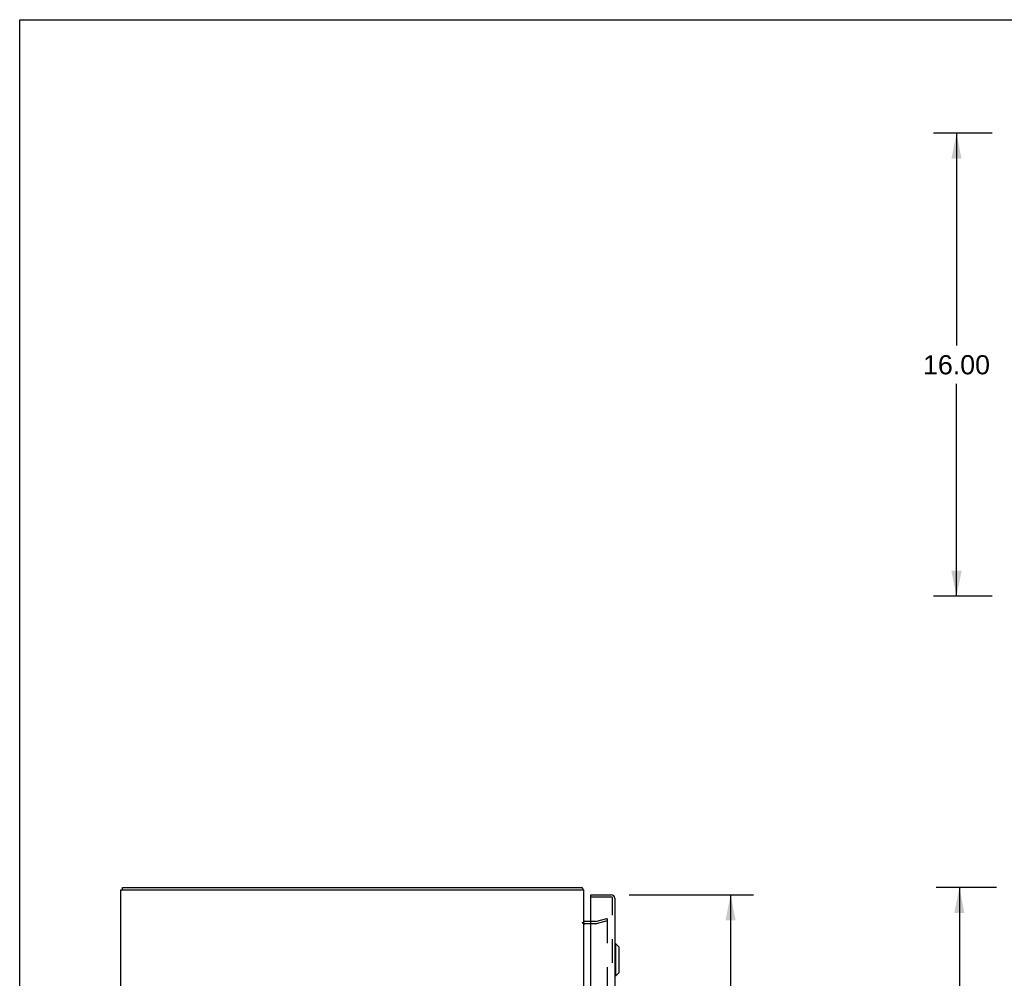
# Model space of a CAD drawing. Header units: inches. Extents: x 0 to 150, y 0 to 97.
# Tile 10 of 18: x 0 to 34, y 64 to 97. Entities that reach past the tile are written whole.
import ezdxf

# ---------------------------------------------------------------- set-up
doc = ezdxf.new("R2010")
doc.units = ezdxf.units.IN
doc.header["$LTSCALE"] = 8.257143
doc.header["$MEASUREMENT"] = 0
doc.linetypes.add('HIDDEN', pattern=[0.2, 0.1, -0.1])
doc.layers.get('0').update_dxf_attribs({"linetype": 'CONTINUOUS'})
for name, color, linetype in [('DEFAULT_2', 8, 'HIDDEN'), ('DIMENSIONS', 7, 'CONTINUOUS'), ('DOOR_ASSEMBLY', 7, 'CONTINUOUS')]:
    doc.layers.add(name, color=color, linetype=linetype)
doc.styles.get("Standard").update_dxf_attribs({"font": 'arial.ttf'})
doc.dimstyles.new('DIMSTYLE_1', dxfattribs={"dimtxt": 0.662338, "dimasz": 0.883117, "dimexe": 0.09, "dimexo": 0.07, "dimgap": 0.0375, "dimtad": 0, "dimtih": 1, "dimtoh": 1, "dimzin": 4, "dimdsep": 46, "dimtxsty": 'Standard', "dimblk": '_FILLED', "dimblk1": '_FILLED', "dimblk2": '_FILLED', "dimcen": 0.09, "dimadec": 3, "dimazin": 1, "dimtfac": 1, "dimtdec": 3, "dimtofl": 0, "dimtmove": 0, "dimatfit": 3, "dimldrblk": '_FILLED', "dimfxl": 0, "dimtolj": 1, "dimtzin": 4, "dimarcsym": 0})

# ---------------------------------------------------------------- blocks, each defined once
blk = doc.blocks.new('_FILLED')
at = {"color": 0, "linetype": 'ByBlock'}
blk.add_solid([(0, 0), (-1, 0.2), (-1, -0.2)], dxfattribs=at)
blk = doc.blocks.new('*D2')
at = {"layer": 'DIMENSIONS', "color": 2, "linetype": 'Continuous'}
for p, q in [((33.752, 67.146), (31.676, 67.146)), ((32.471, 67.146), (32.471, 49.808)), ((32.471, 31.146), (32.471, 48.483)), ((33.752, 31.146), (31.676, 31.146))]:
    blk.add_line(p, q, dxfattribs=at)
at = {"layer": 'DIMENSIONS', "color": 2, "linetype": 'Continuous', "xscale": 0.8831168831, "yscale": 0.8831168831, "zscale": 0.8831168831}
for p, rotation in [((32.471, 67.146), 90), ((32.471, 31.146), 270)]:
    blk.add_blockref('_FILLED', p, dxfattribs=dict(at, rotation=rotation))
at = {"layer": 'DIMENSIONS', "color": 2, "linetype": 'Continuous', "insert": (32.471, 49.477), "char_height": 0.6623, "width": 2.31449, "attachment_point": 2, "line_spacing_factor": 0.9}
blk.add_mtext('36.00', dxfattribs=at)
blk = doc.blocks.new('*D3')
at = {"layer": 'DIMENSIONS', "color": 2, "linetype": 'Continuous'}
for p, q in [((33.609, 93.217), (31.578, 93.217)), ((32.373, 93.217), (32.373, 85.879)), ((32.373, 77.217), (32.373, 84.555)), ((33.609, 77.217), (31.578, 77.217))]:
    blk.add_line(p, q, dxfattribs=at)
at = {"layer": 'DIMENSIONS', "color": 2, "linetype": 'Continuous', "xscale": 0.8831168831, "yscale": 0.8831168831, "zscale": 0.8831168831}
for p, rotation in [((32.373, 93.217), 90), ((32.373, 77.217), 270)]:
    blk.add_blockref('_FILLED', p, dxfattribs=dict(at, rotation=rotation))
at = {"layer": 'DIMENSIONS', "color": 2, "linetype": 'Continuous', "insert": (32.373, 85.548), "char_height": 0.6623, "width": 2.31449, "attachment_point": 2, "line_spacing_factor": 0.9}
blk.add_mtext('16.00', dxfattribs=at)
blk = doc.blocks.new('*D4')
at = {"layer": 'DIMENSIONS', "color": 2, "linetype": 'Continuous'}
for p, q in [((21.062, 66.896), (25.362, 66.896)), ((24.567, 66.896), (24.567, 49.808)), ((24.567, 31.396), (24.567, 47.49)), ((21.062, 31.396), (25.362, 31.396))]:
    blk.add_line(p, q, dxfattribs=at)
at = {"layer": 'DIMENSIONS', "color": 2, "linetype": 'Continuous', "xscale": 0.8831168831, "yscale": 0.8831168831, "zscale": 0.8831168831}
for p, rotation in [((24.567, 66.896), 90), ((24.567, 31.396), 270)]:
    blk.add_blockref('_FILLED', p, dxfattribs=dict(at, rotation=rotation))
at = {"layer": 'DIMENSIONS', "color": 2, "linetype": 'Continuous', "insert": (24.567, 49.477), "char_height": 0.6623, "width": 2.77246, "attachment_point": 2, "line_spacing_factor": 0.9}
blk.add_mtext('35.50\\PDOOR', dxfattribs=at)

msp = doc.modelspace()

# ---------------------------------------------------------------- linework, layer by layer
at = {"color": 7, "linetype": 'Continuous'}
for p, q in [((0, 0), (0, 97.143)), ((0, 97.143), (150.13, 97.143)), ((3.556, 67.071), (3.556, 67.146))]:
    msp.add_line(p, q, dxfattribs=at)
at = {"color": 3, "linetype": 'Continuous'}
for p, q in [((3.493, 31.221), (3.493, 67.071)), ((3.493, 67.071), (19.493, 67.071)), ((3.556, 67.146), (19.43, 67.146)), ((19.493, 31.221), (19.493, 67.071)), ((19.736, 65.971), (19.535, 65.971))]:
    msp.add_line(p, q, dxfattribs=at)
for points in [[(19.447, 67.127), (19.444, 67.131), (19.443, 67.134), (19.442, 67.136), (19.441, 67.138), (19.44, 67.139), (19.438, 67.141), (19.437, 67.142), (19.436, 67.144), (19.435, 67.144), (19.433, 67.145), (19.432, 67.145), (19.431, 67.146), (19.43, 67.146)], [(19.455, 67.115), (19.454, 67.116), (19.452, 67.118), (19.451, 67.12), (19.45, 67.122), (19.448, 67.125), (19.447, 67.127)]]:
    msp.add_lwpolyline(points, dxfattribs=at)
for centre, radius, start, end in [((19.376, 67.029), 0.117, 21.0427, 47.4431), ((19.535, 66.013), 0.042, 180, 270)]:
    msp.add_arc(centre, radius, start, end, dxfattribs=at)
at = {"layer": 'DEFAULT_2', "color": 8, "linetype": 'HIDDEN'}
for p, q in [((19.9, 65.972), (20.286, 66.075)), ((20.286, 66.075), (20.306, 66.003)), ((20.306, 66.048), (20.306, 32.243)), ((19.894, 65.896), (19.535, 65.896)), ((19.894, 65.971), (19.736, 65.971)), ((20.306, 66.003), (19.92, 65.899))]:
    msp.add_line(p, q, dxfattribs=at)
for points in [[(20.287, 66.068), (20.286, 66.068), (20.284, 66.068), (20.282, 66.067)], [(20.291, 66.067), (20.29, 66.068), (20.288, 66.068), (20.287, 66.068)], [(20.291, 66.067), (20.293, 66.067), (20.295, 66.066), (20.297, 66.065), (20.298, 66.064), (20.3, 66.062), (20.301, 66.061), (20.302, 66.059), (20.303, 66.058), (20.304, 66.056), (20.305, 66.054), (20.305, 66.052), (20.306, 66.05), (20.306, 66.048)]]:
    msp.add_lwpolyline(points, dxfattribs=at)
for centre, radius, start, end in [((19.535, 66.013), 0.117, 213.0998, 270), ((19.894, 65.996), 0.025, 270, 285), ((19.894, 65.996), 0.1, 270, 285)]:
    msp.add_arc(centre, radius, start, end, dxfattribs=at)
at = {"layer": 'DOOR_ASSEMBLY', "color": 7, "linetype": 'Continuous'}
for p, q in [((19.736, 66.821), (19.736, 66.896)), ((19.751, 66.821), (19.736, 66.821)), ((20.601, 65.2), (20.561, 65.2)), ((20.601, 64.098), (20.601, 65.2)), ((20.719, 65.082), (20.601, 65.2)), ((20.719, 64.216), (20.719, 65.082)), ((20.601, 64.098), (20.561, 64.098)), ((20.719, 64.216), (20.601, 64.098))]:
    msp.add_line(p, q, dxfattribs=at)
at = {"layer": 'DOOR_ASSEMBLY', "color": 3, "linetype": 'Continuous'}
for p, q in [((19.736, 66.896), (20.444, 66.896)), ((19.736, 63.737), (19.736, 66.806)), ((20.561, 66.779), (20.561, 62.896))]:
    msp.add_line(p, q, dxfattribs=at)
at = {"layer": 'DOOR_ASSEMBLY', "color": 8, "linetype": 'HIDDEN'}
for p, q in [((20.444, 66.821), (19.751, 66.821)), ((20.486, 31.513), (20.486, 66.779))]:
    msp.add_line(p, q, dxfattribs=at)
at = {"layer": 'DOOR_ASSEMBLY', "color": 3, "linetype": 'Continuous'}
for centre, radius, start, end in [((19.751, 66.806), 0.015, 90, 180), ((20.444, 66.779), 0.117, 0, 90)]:
    msp.add_arc(centre, radius, start, end, dxfattribs=at)
at = {"layer": 'DOOR_ASSEMBLY', "color": 8, "linetype": 'HIDDEN'}
msp.add_arc((20.444, 66.779), 0.042, 0, 90, dxfattribs=at)

# ---------------------------------------------------------------- dimensions: what is measured, and where the dimension line sits
at = {"layer": 'DIMENSIONS', "color": 2, "linetype": 'Continuous'}
for base, p1, p2, picture, middle in [((32.373, 77.217), (33.679, 93.217), (33.679, 77.217), '*D3', (32.401, 85.213)), ((32.471, 31.146), (33.822, 67.146), (33.822, 31.146), '*D2', (32.47, 49.142))]:
    dim = msp.add_linear_dim(base=base, p1=p1, p2=p2, angle=270, dimstyle='DIMSTYLE_1', dxfattribs=at)
    dim.commit()
    dim.dimension.update_dxf_attribs({"geometry": picture, "text_midpoint": middle, "dimtype": 160})
dim = msp.add_linear_dim(base=(24.567, 66.896), p1=(20.992, 31.396), p2=(20.992, 66.896), angle=90, text='<>\\PDOOR', dimstyle='DIMSTYLE_1', dxfattribs=at)
dim.commit()
dim.dimension.update_dxf_attribs({"geometry": '*D4', "text_midpoint": (24.567, 48.649), "dimtype": 160})

doc.saveas('drawing.dxf')
